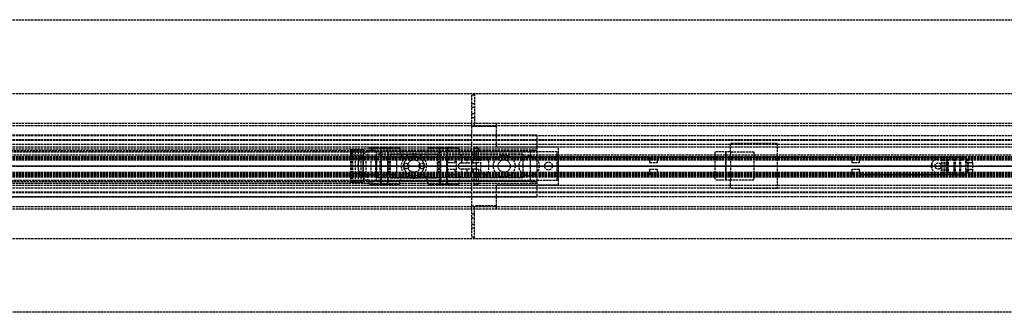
# Model space of a CAD drawing. Header units: millimetres. Extents: x 0 to 2050, y -94 to 94.
# Tile 13 of 14: x 673 to 1306, y -94 to 94. Entities that reach past the tile are written whole.
import ezdxf

# ---------------------------------------------------------------- set-up
doc = ezdxf.new("R2010")
doc.units = ezdxf.units.MM
doc.header["$LTSCALE"] = 10
doc.linetypes.add('ALLCAD_Strich', pattern=[0.2, 0.15, -0.05])
doc.layers.add('BESCH_KONT_sich_schn_ansi_2d', color=40, linetype='Continuous')
doc.layers.add('BESCH_KONT_sich_schn_grun_2d', color=10, linetype='Continuous')

msp = doc.modelspace()

# ---------------------------------------------------------------- linework, layer by layer
at = {"layer": 'BESCH_KONT_sich_schn_ansi_2d', "linetype": 'ALLCAD_Strich'}
for p, q in [((0, 0, 2322), (965, 0, 2322)), ((0, 0, 2368), (2050, 0, 2368)), ((2050, 0, 2418), (0, 0, 2418)), ((0, 0, 8), (963, 0, 8)), ((0, 0, 9), (963, 0, 9)), ((965, 0, 2318), (0, 0, 2318)), ((0, 0, 25), (1005, 0, 25)), ((0, 0, 26), (1005, 0, 26)), ((0, 0, 2324), (2020, 0, 2324)), ((2020, 0, 2325.5), (0, 0, 2325.5)), ((0, 0, 2352.5), (2020, 0, 2352.5)), ((0, 0, 2326.5), (2020, 0, 2326.5)), ((0, 0, 2355), (2020, 0, 2355)), ((0, 0, 2350.5), (2020, 0, 2350.5)), ((0, 0, 2350), (2020, 0, 2350)), ((0, 0, 26), (1005, 0, 26)), ((2050, 0, 2361.5), (0, 0, 2361.5)), ((2050, 0, 2362), (0, 0, 2362)), ((0, 0, 2359), (2050, 0, 2359)), ((0, 0, 2359.5), (2050, 0, 2359.5)), ((0, 0, 2353), (2050, 0, 2353)), ((885.5, 0, 2329.25), (885.5, 0, 2332.88)), ((893.3, 0, 2333.6), (885.54, 0, 2333.6)), ((888.4, 0, 2328.5), (886.25, 0, 2328.5)), ((888.4, 0, 2329.8), (886.8, 0, 2329.8)), ((886.8, 0, 2329.8), (886.8, 0, 2332.3)), ((886.8, 0, 2332.3), (892, 0, 2332.3)), ((888.4, 0, 2328.5), (888.4, 0, 2329.8)), ((889.83, 0, 2339.75), (893.3, 0, 2339.75)), ((900, 0, 2288), (890, 0, 2288)), ((890, 0, 2318), (890, 0, 2288)), ((891.98, 0, 2329.8), (890.4, 0, 2329.8)), ((890.4, 0, 2329.8), (890.4, 0, 2328.5)), ((893.3, 0, 2328.5), (890.4, 0, 2328.5)), ((891.98, 0, 2329.81), (891.98, 0, 2329.8)), ((891.98, 0, 2329.8), (891.98, 0, 2329.81)), ((891.98, 0, 2329.8), (891.98, 0, 2329.8)), ((891.98, 0, 2329.81), (891.98, 0, 2329.81)), ((891.98, 0, 2329.81), (891.98, 0, 2329.8)), ((891.98, 0, 2329.81), (891.98, 0, 2329.81)), ((891.98, 0, 2329.8), (891.98, 0, 2329.8)), ((892, 0, 2329.8), (891.98, 0, 2329.8)), ((891.99, 0, 2329.81), (891.99, 0, 2329.8)), ((891.99, 0, 2329.8), (891.99, 0, 2329.81)), ((891.99, 0, 2329.8), (891.99, 0, 2329.81)), ((891.99, 0, 2329.81), (891.99, 0, 2329.81)), ((891.99, 0, 2329.81), (891.99, 0, 2329.8)), ((891.99, 0, 2329.8), (891.99, 0, 2329.81)), ((891.99, 0, 2329.8), (891.99, 0, 2329.8)), ((891.99, 0, 2329.8), (891.99, 0, 2329.8)), ((891.99, 0, 2329.8), (891.99, 0, 2329.8)), ((891.99, 0, 2329.8), (891.99, 0, 2329.81)), ((891.99, 0, 2329.8), (891.99, 0, 2329.8)), ((891.99, 0, 2329.81), (891.99, 0, 2329.81)), ((891.99, 0, 2329.81), (891.99, 0, 2329.81)), ((892, 0, 2329.8), (892, 0, 2329.8)), ((892, 0, 2329.8), (892, 0, 2329.81)), ((892, 0, 2329.81), (892, 0, 2329.81)), ((892, 0, 2329.81), (892, 0, 2329.8)), ((892, 0, 2329.81), (892, 0, 2329.81)), ((892, 0, 2329.8), (892, 0, 2329.8)), ((892, 0, 2332.3), (892, 0, 2329.81)), ((892, 0, 2329.8), (892, 0, 2329.8)), ((892, 0, 2329.8), (892, 0, 2329.8)), ((892.96, 0, 2340.5), (893.3, 0, 2340.5)), ((893.3, 0, 2340.5), (893.3, 0, 2339.75)), ((893.3, 0, 2340.5), (919.39, 0, 2340.5)), ((895.22, 0, 2328.5), (893.3, 0, 2328.5)), ((893.3, 0, 2339.75), (893.3, 0, 2333.6)), ((893.3, 0, 2333.6), (893.3, 0, 2328.5)), ((898.59, 0, 2327.92), (895.22, 0, 2328.5)), ((901.58, 0, 2326.21), (898.59, 0, 2327.92)), ((900, 0, 2288), (900, 0, 2318)), ((900, 0, 2288), (1005, 0, 2288)), ((902, 0, 2317.5), (1001, 0, 2317.5)), ((996, 0, 2299.5), (902, 0, 2299.5)), ((996, 0, 2315.5), (902, 0, 2315.5)), ((902, 0, 2294.5), (1001, 0, 2294.5)), ((902, 0, 2294.5), (902, 0, 2317.5)), ((904.26, 0, 2324.31), (902.12, 0, 2325.8)), ((921.31, 0, 2322.5), (909.99, 0, 2322.5)), ((911, 0, 2307.5), (911, 0, 2315.5)), ((911, 0, 2307.5), (941, 0, 2307.5)), ((911, 0, 2315.5), (941, 0, 2315.5)), ((915, 0, 2352), (915, 0, 2350)), ((947.5, 0, 2352), (915, 0, 2352)), ((918, 0, 2332.5), (934, 0, 2332.5)), ((918, 0, 2340.5), (918, 0, 2332.5)), ((919.25, 0, 2352), (919.25, 0, 2350)), ((932.61, 0, 2340.5), (919.39, 0, 2340.5)), ((919.5, 0, 2332.5), (919.5, 0, 2340.5)), ((919.5, 0, 2332.5), (919.5, 0, 2322.5)), ((919.5, 0, 2340.5), (919.5, 0, 2332.5)), ((921.31, 0, 2340.5), (921.31, 0, 2332.5)), ((921.31, 0, 2322.5), (930.69, 0, 2322.5)), ((922, 0, 2318), (922, 0, 2322)), ((930, 0, 2335.5), (922, 0, 2335.5)), ((922, 0, 2315.5), (922, 0, 2318)), ((922, 0, 2322), (922, 0, 2335.5)), ((922, 0, 2332.5), (922, 0, 2322.5)), ((922, 0, 2332.5), (922, 0, 2322.5)), ((922.75, 0, 2352), (922.75, 0, 2350)), ((929.25, 0, 2352), (929.25, 0, 2350)), ((930, 0, 2318), (930, 0, 2322)), ((930, 0, 2315.5), (930, 0, 2318)), ((930, 0, 2322), (930, 0, 2335.5)), ((930, 0, 2332.5), (930, 0, 2322.5)), ((930, 0, 2332.5), (930, 0, 2322.5)), ((941.85, 0, 2322.5), (930.69, 0, 2322.5)), ((930.69, 0, 2332.5), (930.69, 0, 2340.5)), ((932.5, 0, 2332.5), (932.5, 0, 2340.5)), ((932.5, 0, 2332.5), (932.5, 0, 2322.5)), ((932.5, 0, 2340.5), (932.5, 0, 2332.5)), ((932.61, 0, 2340.5), (966, 0, 2340.5)), ((932.75, 0, 2352), (932.75, 0, 2350)), ((934, 0, 2340.5), (934, 0, 2332.5)), ((941, 0, 2315.5), (941, 0, 2307.5)), ((947.5, 0, 2352), (947.5, 0, 2350)), ((952.5, 0, 2352), (947.5, 0, 2352)), ((953.45, 0, 2328.41), (947.59, 0, 2324.31)), ((952.5, 0, 2352), (952.5, 0, 2350)), ((1077.5, 0, 2352), (952.5, 0, 2352)), ((954.5, 0, 2340.5), (954.5, 0, 2329)), ((956.5, 0, 2340.5), (956.5, 0, 2329.49)), ((963.5, 0, 2329.5), (956.89, 0, 2329.5)), ((963, 0, 17), (965, 0, 17)), ((963, 0), (963, 0, 17)), ((965, 0), (963, 0)), ((963, 0, 2), (979, 0, 2)), ((965, 0, 11), (963, 0, 11)), ((965, 0, 6), (963, 0, 6)), ((963, 0, 8), (1005, 0, 8)), ((963, 0, 9), (1005, 0, 9)), ((965, 0), (965, 0, 2322)), ((2050, 0), (965, 0)), ((965, 0, 6), (965, 0, 6.01)), ((965, 0, 6), (965, 0, 6.01)), ((965.01, 0, 6.01), (965, 0, 6.01)), ((965, 0, 6), (965, 0, 6.01)), ((965, 0, 6.01), (965, 0, 6.01)), ((965, 0, 6.01), (965, 0, 6.01)), ((965, 0, 6), (965, 0, 6.01)), ((965, 0, 6), (965, 0, 6.01)), ((965, 0, 6), (965, 0, 6.01)), ((965, 0, 6), (979, 0, 6)), ((965, 0, 2322), (2020, 0, 2322)), ((1005, 0, 2318), (965, 0, 2318)), ((965.01, 0, 6), (965.01, 0, 6.01)), ((965.01, 0, 6.01), (965.01, 0, 6.01)), ((965.01, 0, 6.01), (965.01, 0, 6.01)), ((965.01, 0, 6.01), (965.01, 0, 6.01)), ((965.01, 0, 6), (965.01, 0, 6.01)), ((965.01, 0, 6), (965.01, 0, 6.01)), ((965.01, 0, 6), (965.01, 0, 6.01)), ((965.01, 0, 6), (965.01, 0, 6.01)), ((965.01, 0, 6), (965.01, 0, 6.01)), ((965.01, 0, 6), (965.01, 0, 6.01)), ((965.01, 0, 6), (965.01, 0, 6.01)), ((965.01, 0, 6.01), (965.02, 0, 6.01)), ((965.01, 0, 6), (965.01, 0, 6.01)), ((965.02, 0, 6), (965.02, 0, 6.01)), ((965.02, 0, 6), (965.02, 0, 6.01)), ((965.02, 0, 6), (965.02, 0, 6.01)), ((965.02, 0, 6.01), (965.02, 0, 6.01)), ((965.02, 0, 6), (965.02, 0, 6.01)), ((965.02, 0, 6.01), (965.02, 0, 6.01)), ((965.02, 0, 6), (965.02, 0, 6.01)), ((965.02, 0, 6), (965.02, 0, 6.01)), ((965.02, 0, 6), (965.02, 0, 6.01)), ((966, 0, 4), (1018, 0, 4)), ((966, 0, 2), (966, 0, 4)), ((967.5, 0, 2339), (967.5, 0, 2333.5)), ((969, 0, 2), (969, 0, 4)), ((974, 0, 2), (974, 0, 4)), ((977, 0, 18), (984, 0, 18)), ((977, 0, 18), (977, 0, 9)), ((979, 0), (979, 0, 6)), ((979, 0, 2), (1019, 0, 2)), ((980, 0, 9), (980, 0, 4)), ((984, 0, 18), (991, 0, 18)), ((988, 0, 9), (988, 0, 4)), ((991, 0, 18), (991, 0, 9)), ((1006.5, 0, 5.5), (993.5, 0, 5.5)), ((993.5, 0, 4), (993.5, 0, 5.5)), ((996, 0, 2315.5), (996, 0, 2317.5)), ((996, 0, 2299.5), (996, 0, 2315.5)), ((1001, 0, 2288.01), (1001, 0, 2288.01)), ((1001, 0, 2288.01), (1001, 0, 2288.01)), ((1001, 0, 2288.01), (1001, 0, 2288.01)), ((1001, 0, 2288.01), (1001, 0, 2288.01)), ((1001, 0, 2288), (1001, 0, 2288)), ((1001, 0, 2288), (1001, 0, 2288)), ((1001, 0, 2288.01), (1001, 0, 2288.01)), ((1001, 0, 2288.01), (1001, 0, 2288.01)), ((1001, 0, 2288.01), (1001, 0, 2288.01)), ((1001, 0, 2288), (1001, 0, 2318)), ((1001, 0, 2288.01), (1001, 0, 2288.01)), ((1001, 0, 2288), (1001, 0, 2288)), ((1001, 0, 2288), (1001, 0, 2288)), ((1001, 0, 2288), (1001, 0, 2288)), ((1001, 0, 2288), (1001, 0, 2288)), ((1001, 0, 2288.01), (1001, 0, 2288.01)), ((1001, 0, 2288), (1001, 0, 2288.01)), ((1001, 0, 2288.01), (1001, 0, 2288.01)), ((1001, 0, 2288.01), (1001, 0, 2288.01)), ((1001, 0, 2288), (1005, 0, 2288)), ((1005, 0, 9), (1005, 0, 8)), ((1005, 0, 9), (1005, 0, 2318)), ((1006.5, 0, 4), (1006.5, 0, 5.5)), ((1010, 0, 2), (1010, 0, 4)), ((1015, 0, 2), (1015, 0, 4)), ((1018, 0, 2), (1018, 0, 4)), ((1019, 0), (1019, 0, 2)), ((1077.5, 0, 2352), (1077.5, 0, 2350)), ((1082.5, 0, 2352), (1077.5, 0, 2352)), ((1082.5, 0, 2352), (1082.5, 0, 2350)), ((1207.5, 0, 2352), (1082.5, 0, 2352)), ((1119.5, 0, 2365), (1119.5, 0, 2362)), ((1129.5, 0, 2365), (1119.5, 0, 2365)), ((1126.5, 0, 2362), (1126.5, 0, 2355)), ((1126.5, 0, 2359), (1126.5, 0, 2362)), ((1129.5, 0, 2355), (1129.5, 0, 2359)), ((1129.5, 0, 2359), (1129.5, 0, 2365)), ((1144.5, 0, 2359), (1144.5, 0, 2362)), ((1159.5, 0, 2359), (1159.5, 0, 2355)), ((1207.5, 0, 2352), (1207.5, 0, 2350)), ((1212.5, 0, 2352), (1207.5, 0, 2352)), ((1212.5, 0, 2352), (1212.5, 0, 2350)), ((1281, 0, 2352), (1212.5, 0, 2352)), ((1258.98, 0, 2347), (1258.5, 0, 2350)), ((1263, 0, 2347), (1258.98, 0, 2347)), ((1261, 0, 2350), (1261, 0, 2352)), ((1261, 0, 2350), (1261, 0, 2347)), ((1263, 0, 2350), (1263, 0, 2347)), ((1263, 0, 2347), (1265.01, 0, 2347)), ((1265, 0, 2350), (1265, 0, 2352)), ((1265, 0, 2350), (1265, 0, 2347)), ((1266.01, 0, 2346.73), (1267.16, 0, 2346.07)), ((1268.16, 0, 2345.8), (1269.43, 0, 2345.8)), ((1268.8, 0, 2343.2), (1268.8, 0, 2342.2)), ((1269.43, 0, 2345.8), (1268.8, 0, 2343.2)), ((1272.96, 0, 2342), (1268.84, 0, 2342)), ((1273, 0, 2344.39), (1273.01, 0, 2344.39)), ((1273, 0, 2344.39), (1273.01, 0, 2344.39)), ((1273, 0, 2344.39), (1273.01, 0, 2344.39)), ((1273, 0, 2344.4), (1273.01, 0, 2344.4)), ((1273, 0, 2344.4), (1273.01, 0, 2344.4)), ((1273, 0, 2344.4), (1273.01, 0, 2344.4)), ((1273, 0, 2344.4), (1273.01, 0, 2344.4)), ((1273, 0, 2344.39), (1273.01, 0, 2344.39)), ((1273, 0, 2344.39), (1273.01, 0, 2344.39)), ((1273, 0, 2342.2), (1273, 0, 2344.4)), ((1273, 0, 2344.39), (1273.01, 0, 2344.39)), ((1273, 0, 2344.4), (1273.01, 0, 2344.4)), ((1273, 0, 2344.4), (1273.01, 0, 2344.4)), ((1273, 0, 2344.4), (1273.01, 0, 2344.4)), ((1273, 0, 2344.39), (1273.01, 0, 2344.39)), ((1273, 0, 2344.39), (1273.01, 0, 2344.39)), ((1273.01, 0, 2344.4), (1273.01, 0, 2344.4)), ((1273.01, 0, 2344.4), (1273.01, 0, 2344.39)), ((1273.01, 0, 2344.39), (1273.01, 0, 2344.39)), ((1274, 0, 2345.4), (1276.61, 0, 2345.4)), ((1277.29, 0, 2345.14), (1280.69, 0, 2342)), ((1281.62, 0, 2342), (1280.69, 0, 2342)), ((1281, 0, 2352), (1281, 0, 2350)), ((1282, 0, 2352), (1281, 0, 2352)), ((1281.8, 0, 2342.5), (1281.8, 0, 2346.5)), ((1282, 0, 2352), (1282, 0, 2350)), ((1285, 0, 2352), (1282, 0, 2352)), ((1282.3, 0, 2347), (1285, 0, 2347)), ((1285, 0, 2352), (1285, 0, 2347))]:
    msp.add_line(p, q, dxfattribs=at)
at = {"layer": 'BESCH_KONT_sich_schn_ansi_2d', "linetype": 'ALLCAD_Strich', "extrusion": (0, 1, 0)}
for centre, radius in [((-907, 2335.5), 11.25), ((-907, 2335.5), 4), ((-907, 2335.5), 2), ((-945, 2335.5), 11.25), ((-945, 2335.5), 2)]:
    msp.add_circle(centre, radius, dxfattribs=at)
at = {"layer": 'BESCH_KONT_sich_schn_ansi_2d', "linetype": 'ALLCAD_Strich', "extrusion": (0, -1, 0)}
for centre, radius in [((907, 2335.5), 9.64), ((907, 2335.5), 5), ((907, 2335.5), 2.5), ((945, 2335.5), 9.64), ((945, 2335.5), 5), ((945, 2335.5), 4), ((945, 2335.5), 2.5), ((962, 2334), 2), ((966, 2339), 1.5)]:
    msp.add_circle(centre, radius, dxfattribs=at)
at = {"layer": 'BESCH_KONT_sich_schn_ansi_2d', "linetype": 'ALLCAD_Strich', "extrusion": (0, 1, 0)}
for centre, radius, start, end in [((-893.13, 2332.87), 7.63, 0.03123, 5.49147), ((-886.25, 2329.25), 0.75, 270, 360), ((-891.98, 2329.8), 0.00271, 270, 0), ((-891.98, 2329.81), 0.00271, 0, 90), ((-891.98, 2329.81), 0.00116, 90, 180), ((-891.98, 2329.8), 0.00116, 180, 270), ((-892, 2329.8), 0.00271, 270, 0), ((-892, 2329.81), 0.00271, 0, 90), ((-891.99, 2329.81), 0.00217, 0, 90), ((-891.99, 2329.8), 0.00217, 270, 0), ((-892, 2329.81), 0.00116, 90, 180), ((-892, 2329.8), 0.00116, 180, 270), ((-893.13, 2332.87), 7.63, 88.739, 91.261), ((-907, 2332.77), 8.5, 305, 309.53891), ((-909.99, 2332.5), 10, 270, 305), ((-941.85, 2332.5), 10, 235, 270), ((-963.5, 2333.5), 4, 180, 270), ((-1265.01, 2345), 2, 90, 120), ((-1274, 2344.4), 1, 0.00008, 90), ((-1276.61, 2344.4), 1, 90, 132.64667), ((-1282.3, 2346.5), 0.5, 0, 90)]:
    msp.add_arc(centre, radius, start, end, dxfattribs=at)
at = {"layer": 'BESCH_KONT_sich_schn_ansi_2d', "linetype": 'ALLCAD_Strich', "extrusion": (0, -1, 0)}
for centre, radius, start, end in [((891.98, 2329.81), 0.00116, 90, 180), ((891.98, 2329.8), 0.00116, 180, 270), ((891.98, 2329.8), 0.00271, 270, 360), ((891.98, 2329.81), 0.00271, 0, 90), ((892, 2329.81), 0.00116, 90, 180), ((892, 2329.8), 0.00116, 180, 270), ((891.99, 2329.81), 0.00093, 180, 270), ((891.99, 2329.81), 0.00093, 90, 180), ((892, 2329.8), 0.00271, 270, 360), ((892, 2329.81), 0.00271, 0, 90), ((956.89, 2323.5), 6, 90, 125), ((1268.16, 2347.8), 2, 240, 270), ((1269.3, 2342.2), 0.5, 180, 203.57818), ((1272.5, 2342.2), 0.5, 336.42182, 359.99992), ((1281, 2342.5), 0.801, 321.31953, 360)]:
    msp.add_arc(centre, radius, start, end, dxfattribs=at)
at = {"layer": 'BESCH_KONT_sich_schn_ansi_2d', "linetype": 'ALLCAD_Strich'}
for points, knots in [([(885.54, 0, 2333.6), (885.54, 0, 2333.61), (885.54, 0, 2333.66), (885.56, 0, 2333.83), (885.58, 0, 2333.97), (885.64, 0, 2334.34), (885.69, 0, 2334.56), (885.82, 0, 2335.08), (885.91, 0, 2335.37), (886.1, 0, 2335.84), (886.17, 0, 2336.01), (886.35, 0, 2336.37), (886.45, 0, 2336.56), (886.67, 0, 2336.93), (886.79, 0, 2337.12), (887.05, 0, 2337.48), (887.19, 0, 2337.66), (887.66, 0, 2338.22), (888.05, 0, 2338.59), (888.9, 0, 2339.24), (889.35, 0, 2339.52), (889.83, 0, 2339.75)], [15.435182, 15.435182, 15.435182, 15.435182, 16.554933, 16.554933, 17.82418, 17.82418, 19.093427, 19.093427, 20.362674, 20.362674, 21.03193, 21.03193, 21.701186, 21.701186, 22.370442, 22.370442, 23.039698, 23.039698, 24.647552, 24.647552, 26.164556, 26.164556, 26.164556, 26.164556]), ([(889.83, 0, 2339.75), (890.13, 0, 2339.89), (890.47, 0, 2340.03), (891.15, 0, 2340.25), (891.5, 0, 2340.33), (891.96, 0, 2340.41), (892.11, 0, 2340.44), (892.42, 0, 2340.47), (892.58, 0, 2340.48), (892.75, 0, 2340.49), (892.79, 0, 2340.49), (892.86, 0, 2340.5), (892.9, 0, 2340.5), (892.94, 0, 2340.5), (892.95, 0, 2340.5), (892.96, 0, 2340.5), (892.96, 0, 2340.5), (892.96, 0, 2340.5), (892.96, 0, 2340.5), (892.96, 0, 2340.5)], [1.722708, 1.722708, 1.722708, 1.722708, 2.727227, 2.727227, 3.731745, 3.731745, 4.178178, 4.178178, 4.62461, 4.62461, 4.729547, 4.729547, 4.834483, 4.834483, 4.870202, 4.870202, 4.877795, 4.877795, 4.885387, 4.885387, 4.885387, 4.885387])]:
    msp.add_open_spline(points, degree=3, knots=knots, dxfattribs=at)
at = {"layer": 'BESCH_KONT_sich_schn_grun_2d', "linetype": 'ALLCAD_Strich'}
for p, q in [((0, 94), (2050, 94)), ((0, 46.5), (2050, 46.5)), ((963, 45.5), (963, 25.5)), ((965, 45.5), (963, 45.5)), ((965, 46.5), (965, 27.5)), ((965, 40), (963, 40)), ((965, 37.5), (963, 37.5)), ((965, 33.5), (963, 33.5)), ((0, 27.5), (2050, 27.5)), ((0, 27.5), (2050, 27.5)), ((0, 26), (2050, 26)), ((965, 31), (963, 31)), ((963, 25.5), (963, -25.5)), ((963, 25.5), (965, 25.5)), ((965, 27.5), (965, 27.49)), ((965, 27.5), (965, 27.49)), ((965, 27.5), (965, 27.5)), ((965, 25.5), (965, 27.5)), ((965, 27.49), (965, 27.49)), ((965, 27.49), (965, 27.49)), ((965, 25.5), (979, 25.5)), ((965.01, 27.5), (965.01, 27.5)), ((965.01, 27.5), (965.01, 27.49)), ((965.01, 27.5), (965.01, 27.5)), ((965.01, 27.5), (965.01, 27.5)), ((965.01, 27.5), (965.01, 27.5)), ((965.01, 27.5), (965.01, 27.5)), ((965.01, 27.5), (965.01, 27.5)), ((965.01, 27.49), (965.01, 27.5)), ((965.01, 27.49), (965.01, 27.5)), ((965.01, 27.49), (965.01, 27.49)), ((965.01, 27.49), (965.01, 27.49)), ((965.01, 27.49), (965.01, 27.49)), ((965.02, 27.5), (965.02, 27.49)), ((965.02, 27.49), (965.02, 27.5)), ((965.02, 27.5), (965.02, 27.49)), ((965.02, 27.5), (965.02, 27.5)), ((965.02, 27.49), (965.02, 27.49)), ((965.02, 27.49), (965.02, 27.49)), ((979, 25.5), (979, 27.5)), ((979, 12), (979, 25.5)), ((0, 20), (1005, 20)), ((0, 19.5), (2050, 19.5)), ((1005, 20), (1005, 10)), ((0, 17), (2050, 17)), ((0, 16.5), (2020, 16.5)), ((0, 14), (2020, 14)), ((1129.5, 9), (1129.5, 14.5)), ((1159.5, 14.5), (1129.5, 14.5)), ((1159.5, 14.5), (1159.5, -14.5)), ((0, 12.38), (2020, 12.38)), ((0, 11), (1005, 11)), ((2020, 7), (0, 7)), ((105, 10), (900, 10)), ((105, 10), (900, 10)), ((644.5, 9), (1005, 9)), ((885.54, 10.5), (885.5, 10.5)), ((885.5, -10.5), (885.5, 10.5)), ((885.5, 10.5), (885.5, 10.5)), ((885.5, -10.5), (885.5, 10.5)), ((885.54, 10.5), (893.3, 10.5)), ((886.25, -10.5), (886.25, 10.5)), ((886.8, -10.5), (886.8, 10.5)), ((888.4, -10.5), (888.4, 10.5)), ((890.4, -10.5), (890.4, 10.5)), ((892, -10.5), (892, 10.5)), ((893.3, 10.5), (893.3, 4.5)), ((897.36, 11.75), (895.75, 5.75)), ((897.36, 11.75), (907, 11.75)), ((900, 10), (1005, 10)), ((902, 12), (912, 12)), ((902, 12), (902, 11.75)), ((902, 9.5), (1001, 9.5)), ((902, 4), (902, 9.5)), ((996, 7.5), (902, 7.5)), ((904.5, 5.75), (904.5, 11.75)), ((905, 12), (905, -12)), ((907, 11.75), (916.64, 11.75)), ((909, 12), (909, -12)), ((909.5, 5.75), (909.5, 11.75)), ((911, 5.5), (911, 7.5)), ((911, 7.5), (941, 7.5)), ((912, 12), (912, 11.75)), ((916.64, 11.75), (918.25, 5.75)), ((935.36, 11.75), (933.75, 5.75)), ((935.36, 11.75), (945, 11.75)), ((940, 12), (950, 12)), ((940, 12), (940, 11.75)), ((941, 7.5), (941, 5.5)), ((942.5, 5.75), (942.5, 11.75)), ((943, 12), (943, -12)), ((945, 11.75), (954.64, 11.75)), ((947, 12), (947, -12)), ((947.5, 5.75), (947.5, 11.75)), ((950, 12), (950, 11.75)), ((954.64, 11.75), (956.25, 5.75)), ((964.5, 11.5), (967.5, 11.5)), ((964.5, 11.5), (964.5, 4.5)), ((966, 9), (966, 4.5)), ((967.5, 11.5), (967.5, 4.5)), ((1019, 12), (979, 12)), ((996, 4), (996, 7.5)), ((1001, -10), (1001, 10)), ((1001, 10), (1005, 10)), ((1005, 10), (1005, -10)), ((1018, 9), (1005, 9)), ((1018, -9), (1018, 9)), ((1019, -12), (1019, 12)), ((1119.5, 9), (1119.5, -9)), ((1129.5, 9), (1119.5, 9)), ((1126.5, 9), (1126.5, -9)), ((1126.5, -9), (1126.5, 9)), ((1129.5, 9), (1129.5, -9)), ((1129.5, 9), (1144.5, 9)), ((1144.5, 9), (1144.5, -9)), ((0, 4.5), (2020, 4.5)), ((0, 4), (2020, 4)), ((0.02, 5.5), (2020, 5.5)), ((234, 6), (2020, 6)), ((892.96, 3.75), (893.3, 3.75)), ((893.3, 4.5), (893.3, -4.5)), ((893.3, -3.75), (893.3, 3.75)), ((895.22, -4.5), (895.22, 4.5)), ((915, 5.75), (895.75, 5.75)), ((898.59, -4.5), (898.59, 4.5)), ((901.58, -4.5), (901.58, 4.5)), ((902, -4), (902, 4)), ((902.12, -4.5), (902.12, 4.5)), ((903, 5.5), (903, 4.5)), ((904.26, -4.5), (904.26, 4.5)), ((904.5, 5.5), (904.5, 4.5)), ((904.5, -4.5), (904.5, 4.5)), ((909.5, 5.5), (909.5, 4.5)), ((909.5, -4.5), (909.5, 4.5)), ((909.99, -4.5), (909.99, 4.5)), ((911, 5.5), (911, 4.5)), ((911, -4.5), (911, 4.5)), ((915, -5.75), (915, 5.75)), ((915, 5.75), (947.5, 5.75)), ((941, 4.5), (941, 5.5)), ((941, 4.5), (941, -4.5)), ((941.85, -4.5), (941.85, 4.5)), ((942.5, 4.5), (942.5, 5.5)), ((942.5, -4.5), (942.5, 4.5)), ((947.5, 5.75), (947.5, 2.25)), ((952.5, 5.75), (947.5, 5.75)), ((947.5, 2.25), (952.5, 2.25)), ((947.5, -2.25), (947.5, 2.25)), ((947.59, -4.5), (947.59, 4.5)), ((949, 4.5), (949, 5.5)), ((952.5, 5.75), (1077.5, 5.75)), ((952.5, 2.25), (952.5, 5.75)), ((953.45, -4.5), (953.45, 4.5)), ((956.5, 2), (966, 2)), ((956.89, 2), (956.89, 4.5)), ((960, 4.5), (960, 2)), ((963.5, 2), (963.5, 4.5)), ((964, 4.5), (964, 2)), ((966, 4.5), (966, 2)), ((966, 2), (966, -2)), ((967.5, 2), (966, 2)), ((967.5, 4.5), (967.5, 2)), ((969, -3), (969, 3)), ((974, 3), (974, -3)), ((996, 4), (996, -4)), ((1077.5, 5.75), (1077.5, 2.25)), ((1077.5, 2.25), (1082.5, 2.25)), ((1082.5, 5.75), (1207.5, 5.75)), ((1082.5, 2.25), (1082.5, 5.75)), ((1207.5, 5.75), (1207.5, 2.25)), ((1207.5, 2.25), (1212.5, 2.25)), ((1212.5, 5.75), (1281, 5.75)), ((1212.5, 2.25), (1212.5, 5.75)), ((1258.98, 2.01), (1258.98, -2.01)), ((1265.01, 4.5), (1265.01, -4.5)), ((1266.01, 4.5), (1266.01, -4.5)), ((1267.16, 4.5), (1267.16, -4.5)), ((1268.16, 4.5), (1268.16, -4.5)), ((1268.8, 4.5), (1268.8, -4.5)), ((1268.84, -4.5), (1268.84, 4.5)), ((1269.43, 4.5), (1269.43, -4.5)), ((1272.96, 4.5), (1272.96, -4.5)), ((1273, 4.5), (1273, -4.5)), ((1273, 4.5), (1273, 0.02)), ((1273, 0.02), (1273, 0)), ((1273, 0.02), (1273.01, 0.02)), ((1273, 0.02), (1273.01, 0.02)), ((1273, 0.02), (1273.01, 0.02)), ((1273, 0.02), (1273.01, 0.02)), ((1273, 0.02), (1273.01, 0.02)), ((1273, 0.02), (1273.01, 0.02)), ((1273, 0.02), (1273, 0.02)), ((1273, 0.02), (1273.01, 0.02)), ((1273, 0.01), (1273.01, 0.01)), ((1273, 0.01), (1273.01, 0.01)), ((1273, 0.01), (1273.01, 0.01)), ((1273, 0.01), (1273.01, 0.01)), ((1273, 0.01), (1273.01, 0.01)), ((1273, 0.01), (1273.01, 0.01)), ((1273, 0.01), (1273.01, 0.01)), ((1273, 0.01), (1273.01, 0.01)), ((1273, 0.01), (1273.01, 0.01)), ((1273, 0), (1273, -4.5)), ((1273, 0), (1273.01, 0)), ((1273, 0), (1273.01, 0)), ((1273, 0), (1273.01, 0)), ((1273, 0), (1273.01, 0)), ((1273, 0), (1273.01, 0)), ((1273, 0), (1273.01, 0)), ((1273, 0), (1273.01, 0)), ((1273, 0), (1273, 0)), ((1273.01, 0.01), (1273.01, 0.02)), ((1273.01, 0.02), (1273.01, 0.02)), ((1273.01, 0.02), (1273.01, 0.02)), ((1273.01, 0.01), (1273.01, 0.01)), ((1273.01, 0.01), (1273.01, 0.01)), ((1273.01, 0.01), (1273.01, 0.01)), ((1273.01, 0.01), (1273.01, 0)), ((1273.01, 0), (1273.01, 0)), ((1273.01, 0), (1273.01, 0)), ((1274, 4.5), (1274, -4.5)), ((1276.61, 4.5), (1276.61, -4.5)), ((1277.29, 4.5), (1277.29, -4.5)), ((1280.69, -4.5), (1280.69, 4.5)), ((1281, 5.75), (1281, 2.25)), ((1281, 2.25), (1285, 2.25)), ((1281.62, 4.5), (1281.62, -4.5)), ((1281.8, 4.5), (1281.8, -4.5)), ((1281.8, 4.5), (1281.8, -4.5)), ((1282, 4.5), (1282, 2.25)), ((1282, 2.25), (1285, 2.25)), ((1282.3, 4.5), (1282.3, -4.5)), ((1285, 2.25), (1285, 4.5)), ((1285, 2.25), (1285, -2.25)), ((0, -4), (2020, -4)), ((0, -4.5), (2020, -4.5)), ((0, -5.5), (2020, -5.5)), ((234, -6), (2020, -6)), ((893.3, -3.75), (892.96, -3.75)), ((893.3, -4.5), (893.3, -10.5)), ((915, -5.75), (895.75, -5.75)), ((897.36, -11.75), (895.75, -5.75)), ((902, -9.5), (902, -4)), ((903, -4.5), (903, -5.5)), ((904.5, -4.5), (904.5, -5.5)), ((904.5, -11.75), (904.5, -5.75)), ((909.5, -4.5), (909.5, -5.5)), ((909.5, -11.75), (909.5, -5.75)), ((911, -4.5), (911, -5.5)), ((911, -7.5), (911, -5.5)), ((947.5, -5.75), (915, -5.75)), ((916.64, -11.75), (918.25, -5.75)), ((935.36, -11.75), (933.75, -5.75)), ((941, -5.5), (941, -4.5)), ((941, -5.5), (941, -7.5)), ((942.5, -5.5), (942.5, -4.5)), ((942.5, -11.75), (942.5, -5.75)), ((947.5, -2.25), (947.5, -5.75)), ((952.5, -2.25), (947.5, -2.25)), ((952.5, -5.75), (947.5, -5.75)), ((947.5, -11.75), (947.5, -5.75)), ((949, -5.5), (949, -4.5)), ((952.5, -5.75), (952.5, -2.25)), ((1077.5, -5.75), (952.5, -5.75)), ((954.64, -11.75), (956.25, -5.75)), ((966, -2), (956.5, -2)), ((956.89, -4.5), (956.89, -2)), ((960, -2), (960, -4.5)), ((963.5, -4.5), (963.5, -2)), ((964, -2), (964, -4.5)), ((964.5, -4.5), (964.5, -11.5)), ((966, -2), (967.5, -2)), ((966, -2), (966, -4.5)), ((966, -4.5), (966, -9)), ((967.5, -2), (967.5, -4.5)), ((967.5, -4.5), (967.5, -11.5)), ((996, -7.5), (996, -4)), ((1077.5, -2.25), (1077.5, -5.75)), ((1082.5, -2.25), (1077.5, -2.25)), ((1082.5, -5.75), (1082.5, -2.25)), ((1207.5, -5.75), (1082.5, -5.75)), ((1207.5, -2.25), (1207.5, -5.75)), ((1212.5, -2.25), (1207.5, -2.25)), ((1212.5, -5.75), (1212.5, -2.25)), ((1281, -5.75), (1212.5, -5.75)), ((1281, -2.25), (1281, -5.75)), ((1285, -2.25), (1281, -2.25)), ((1282, -4.5), (1282, -2.25)), ((1282, -2.25), (1285, -2.25)), ((1285, -2.25), (1285, -4.5)), ((0, -7), (2020, -7)), ((0, -11), (1005, -11)), ((0, -12.38), (2020, -12.38)), ((105, -10), (900, -10)), ((105, -10), (900, -10)), ((644.5, -9), (1005, -9)), ((885.54, -10.5), (885.5, -10.5)), ((885.5, -10.5), (885.5, -10.5)), ((893.3, -10.5), (885.54, -10.5)), ((891.98, -10.5), (891.98, -10.5)), ((891.98, -10.5), (891.98, -10.5)), ((891.98, -10.5), (891.98, -10.5)), ((891.98, -10.5), (891.98, -10.5)), ((891.98, -10.5), (891.98, -10.5)), ((891.98, -10.5), (891.98, -10.5)), ((891.98, -10.5), (891.99, -10.5)), ((891.98, -10.5), (891.98, -10.5)), ((891.98, -10.5), (891.98, -10.5)), ((891.98, -10.5), (891.98, -10.5)), ((891.99, -10.5), (891.99, -10.5)), ((891.99, -10.5), (891.99, -10.5)), ((892, -10.5), (891.99, -10.5)), ((891.99, -10.5), (891.99, -10.5)), ((891.99, -10.5), (891.99, -10.5)), ((891.99, -10.5), (891.99, -10.5)), ((891.99, -10.5), (891.99, -10.5)), ((891.99, -10.5), (891.99, -10.5)), ((891.99, -10.5), (891.99, -10.5)), ((891.99, -10.5), (891.99, -10.5)), ((891.99, -10.5), (891.99, -10.5)), ((891.99, -10.5), (891.99, -10.5)), ((891.99, -10.5), (891.99, -10.5)), ((892, -10.5), (892, -10.5)), ((892, -10.5), (892, -10.5)), ((892, -10.5), (892, -10.5)), ((892, -10.5), (892, -10.5)), ((892, -10.5), (892, -10.5)), ((892, -10.5), (892, -10.5)), ((892, -10.5), (892, -10.5)), ((897.36, -11.75), (907, -11.75)), ((1005, -10), (900, -10)), ((996, -7.5), (902, -7.5)), ((902, -9.5), (1001, -9.5)), ((902, -11.75), (902, -12)), ((902, -12), (912, -12)), ((907, -11.75), (916.64, -11.75)), ((911, -7.5), (941, -7.5)), ((912, -11.75), (912, -12)), ((935.36, -11.75), (945, -11.75)), ((940, -11.75), (940, -12)), ((940, -12), (950, -12)), ((945, -11.75), (954.64, -11.75)), ((950, -11.75), (950, -12)), ((964.5, -11.5), (967.5, -11.5)), ((979, -25.5), (979, -12)), ((979, -12), (1019, -12)), ((1001, -9.98), (1001, -9.98)), ((1001, -9.98), (1001, -9.98)), ((1001, -9.98), (1001, -9.98)), ((1001, -9.98), (1001, -9.99)), ((1001, -9.98), (1001, -9.98)), ((1001, -9.98), (1001, -9.98)), ((1001, -9.98), (1001, -9.98)), ((1001, -9.98), (1001, -9.98)), ((1001, -9.98), (1001, -9.98)), ((1001, -9.98), (1001, -9.98)), ((1001, -9.99), (1001, -9.99)), ((1001, -9.99), (1001, -9.99)), ((1001, -9.99), (1001, -9.99)), ((1001, -9.99), (1001, -9.99)), ((1001, -9.99), (1001, -9.99)), ((1001, -9.99), (1001, -9.99)), ((1001, -9.99), (1001, -9.99)), ((1001, -9.99), (1001, -9.99)), ((1001, -9.99), (1001, -9.99)), ((1001, -9.99), (1001, -9.99)), ((1001, -10), (1001, -9.99)), ((1001, -9.99), (1001, -9.99)), ((1001, -10), (1001, -10)), ((1001, -10), (1001, -10)), ((1001, -10), (1001, -10)), ((1001, -10), (1001, -10)), ((1001, -10), (1001, -10)), ((1001, -10), (1001, -10)), ((1001, -10), (1001, -10)), ((1001, -10), (1001, -10)), ((1001, -10), (1001, -10)), ((1001, -10), (1005, -10)), ((1005, -9), (1018, -9)), ((1005, -10), (1005, -20)), ((1129.5, -9), (1119.5, -9)), ((1129.5, -14.5), (1129.5, -9)), ((1144.5, -9), (1129.5, -9)), ((0, -14), (2020, -14)), ((0, -16.5), (2020, -16.5)), ((0, -17), (2050, -17)), ((1159.5, -14.5), (1129.5, -14.5)), ((0, -19.5), (2050, -19.5)), ((1005, -20), (0, -20)), ((0, -26), (2050, -26)), ((0, -27.5), (2050, -27.5)), ((0, -27.5), (2050, -27.5)), ((963, -25.5), (965, -25.5)), ((963, -25.5), (963, -45.5)), ((965, -31), (963, -31)), ((979, -25.5), (965, -25.5)), ((965, -27.5), (965, -25.5)), ((965, -46.5), (965, -27.5)), ((979, -27.5), (979, -25.5)), ((965, -33.5), (963, -33.5)), ((965, -37.5), (963, -37.5)), ((965, -40), (963, -40)), ((0, -46.5), (2050, -46.5)), ((963, -45.5), (965, -45.5)), ((2050, -94), (0, -94))]:
    msp.add_line(p, q, dxfattribs=at)
for centre, radius in [((926, 0), 8), ((926, 0), 6.5), ((984, 0), 7), ((1000, 0), 6.5), ((921, 0), 1.75), ((926, 0), 4), ((931, 0), 1.75), ((984, 0), 4), ((1012.5, 0), 2.5), ((1263, 0), 2)]:
    msp.add_circle(centre, radius, dxfattribs=at)
for centre, radius, start, end in [((965, 27.5), 0.00116, 360, 90), ((965, 27.5), 0.00271, 0, 90), ((965, 27.5), 0.00116, 90, 180), ((965, 27.5), 0.00271, 90, 180), ((965, 27.49), 0.00116, 270, 0), ((965, 27.49), 0.00271, 270, 360), ((965, 27.49), 0.00116, 180, 270), ((965, 27.49), 0.00271, 180, 270), ((965.01, 27.5), 0.00093, 0, 90), ((965.01, 27.5), 0.00093, 270, 360), ((965.01, 27.5), 0.00217, 270, 0), ((965.01, 27.5), 0.00217, 360, 90), ((965.02, 27.5), 0.00271, 90, 180), ((965.02, 27.49), 0.00271, 180, 270), ((965.02, 27.5), 0.00116, 360, 90), ((965.02, 27.5), 0.00271, 0, 90), ((965.02, 27.5), 0.00116, 90, 180), ((965.02, 27.49), 0.00116, 270, 0), ((965.02, 27.49), 0.00271, 270, 360), ((965.02, 27.49), 0.00116, 180, 270), ((900, 0), 10, 90, 270), ((926, 0), 6.5, 136.18694, 223.81306), ((926, 0), 6.5, 316.18694, 43.81306), ((956.5, 0), 2, 90, 270), ((971.5, 3), 2.5, 0, 180), ((1263, 0), 4.5, 90, 180), ((1263, 0), 4.5, 180, 270), ((971.5, -3), 2.5, 180, 0)]:
    msp.add_arc(centre, radius, start, end, dxfattribs=at)
for points, knots in [([(889.83, 4.5), (889.35, 4.5), (888.9, 4.51), (888.05, 4.6), (887.66, 4.68), (887.19, 4.86), (887.05, 4.93), (886.79, 5.09), (886.67, 5.18), (886.45, 5.39), (886.35, 5.51), (886.17, 5.76), (886.1, 5.9), (885.91, 6.31), (885.82, 6.62), (885.69, 7.32), (885.64, 7.7), (885.58, 8.51), (885.56, 8.93), (885.54, 9.74), (885.54, 10.12), (885.54, 10.5)], [4.406817, 4.406817, 4.406817, 4.406817, 5.92382, 5.92382, 7.531675, 7.531675, 8.200931, 8.200931, 8.870186, 8.870186, 9.539442, 9.539442, 10.208698, 10.208698, 11.477945, 11.477945, 12.747192, 12.747192, 14.016439, 14.016439, 15.13619, 15.13619, 15.13619, 15.13619]), ([(892.96, 3.75), (892.96, 3.75), (892.96, 3.76), (892.96, 3.76), (892.96, 3.76), (892.95, 3.77), (892.94, 3.78), (892.9, 3.8), (892.86, 3.82), (892.79, 3.84), (892.75, 3.86), (892.58, 3.92), (892.42, 3.96), (892.11, 4.06), (891.96, 4.11), (891.5, 4.23), (891.15, 4.32), (890.47, 4.46), (890.13, 4.5), (889.83, 4.5)], [4.885389, 4.885389, 4.885389, 4.885389, 4.892981, 4.892981, 4.900573, 4.900573, 4.936292, 4.936292, 5.041229, 5.041229, 5.146165, 5.146165, 5.592598, 5.592598, 6.03903, 6.03903, 7.043549, 7.043549, 8.048067, 8.048067, 8.048067, 8.048067]), ([(885.54, -10.5), (885.54, -10.12), (885.54, -9.74), (885.56, -8.93), (885.58, -8.51), (885.64, -7.7), (885.69, -7.32), (885.82, -6.62), (885.91, -6.31), (886.1, -5.9), (886.17, -5.76), (886.35, -5.51), (886.45, -5.39), (886.67, -5.18), (886.79, -5.09), (887.05, -4.93), (887.19, -4.86), (887.66, -4.68), (888.05, -4.6), (888.9, -4.51), (889.35, -4.5), (889.83, -4.5)], [15.435182, 15.435182, 15.435182, 15.435182, 16.554933, 16.554933, 17.82418, 17.82418, 19.093427, 19.093427, 20.362674, 20.362674, 21.03193, 21.03193, 21.701186, 21.701186, 22.370442, 22.370442, 23.039698, 23.039698, 24.647552, 24.647552, 26.164556, 26.164556, 26.164556, 26.164556]), ([(889.83, -4.5), (890.13, -4.5), (890.47, -4.46), (891.15, -4.32), (891.5, -4.23), (891.96, -4.11), (892.11, -4.06), (892.42, -3.96), (892.58, -3.92), (892.75, -3.86), (892.79, -3.84), (892.86, -3.82), (892.9, -3.8), (892.94, -3.78), (892.95, -3.77), (892.96, -3.76), (892.96, -3.76), (892.96, -3.76), (892.96, -3.75), (892.96, -3.75)], [1.722708, 1.722708, 1.722708, 1.722708, 2.727227, 2.727227, 3.731745, 3.731745, 4.178178, 4.178178, 4.62461, 4.62461, 4.729547, 4.729547, 4.834483, 4.834483, 4.870202, 4.870202, 4.877795, 4.877795, 4.885387, 4.885387, 4.885387, 4.885387])]:
    msp.add_open_spline(points, degree=3, knots=knots, dxfattribs=at)

doc.saveas('drawing.dxf')
